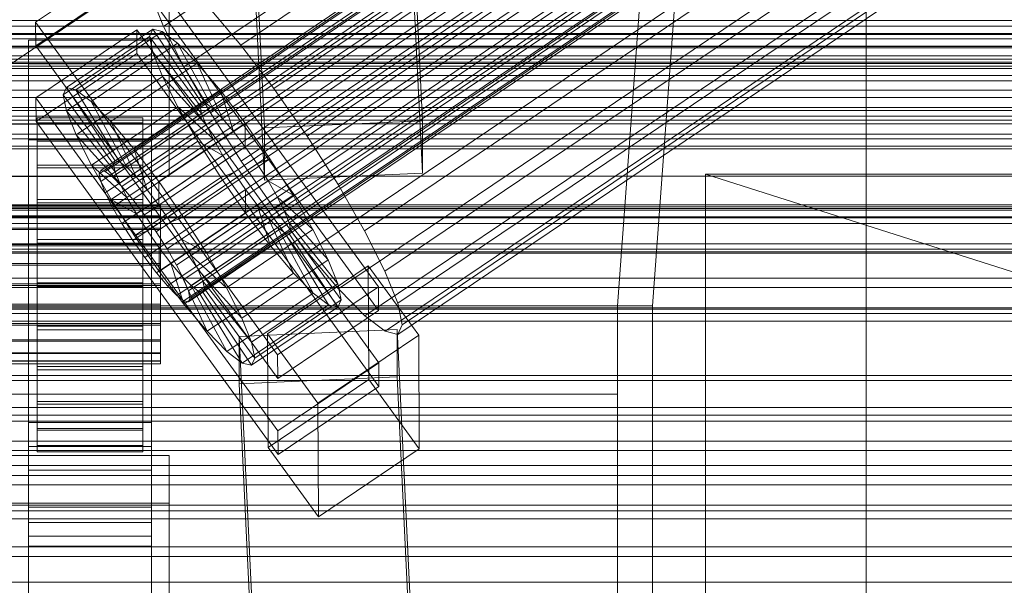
# Model space of a CAD drawing. Header units: millimetres. Extents: x -2233 to 61924, y -68080 to 6847.
# Tile 227 of 256: x 132 to 244, y -33797 to -33732. Entities that reach past the tile are written whole.
import ezdxf

# ---------------------------------------------------------------- set-up
doc = ezdxf.new("R2010")
doc.units = ezdxf.units.MM
for name, color, linetype, lineweight in [('COTAS_O', 1, 'Continuous', 0), ('COTAS_P', 1, 'Continuous', 0), ('frontal_briquetadora', 7, 'Continuous', 0), ('frontal_C01', 7, 'Continuous', 0), ('frontal_C02', 7, 'Continuous', 0), ('frontal_C03', 7, 'Continuous', 0), ('frontal_secador', 7, 'Continuous', 0)]:
    doc.layers.add(name, color=color, linetype=linetype, lineweight=lineweight)
doc.dimstyles.new('R19_100', dxfattribs={"dimtxt": 250, "dimasz": 150, "dimexe": 150, "dimexo": 80, "dimgap": 100, "dimtad": 1, "dimtih": 1, "dimtoh": 1, "dimdsep": 46, "dimcen": 0.09, "dimadec": 0, "dimazin": 0, "dimtfac": 1, "dimtdec": 4, "dimtofl": 0, "dimtmove": 0, "dimatfit": 3, "dimfxl": 1, "dimtolj": 1, "dimtzin": 0, "dimarcsym": 0})

# ---------------------------------------------------------------- blocks, each defined once
blk = doc.blocks.new('DIM_R28_52')
at = {"layer": 'COTAS_O'}
for p, q in [((-1725, -33700), (-1575, -33655)), ((1725, -33700), (1575, -33655)), ((-1725, -34400), (-1725, -33700)), ((-1725, -33700), (1725, -33700)), ((-1725, -33700), (-1575, -33745)), ((1725, -33700), (1575, -33745)), ((1725, -34400), (1725, -33700))]:
    blk.add_line(p, q, dxfattribs=at)
blk.add_text('3450 O', height=250, dxfattribs=at).set_placement((0, -33600))
blk = doc.blocks.new('DIM_R28_53')
at = {"layer": 'COTAS_P'}
for p, q in [((-150, -32300), (550, -32300)), ((550, -32300), (505, -32450)), ((550, -34900), (550, -32300)), ((550, -32300), (595, -32450)), ((550, -34900), (505, -34750)), ((550, -34900), (595, -34750)), ((-150, -34900), (550, -34900))]:
    blk.add_line(p, q, dxfattribs=at)
blk.add_text('2600 P', height=250, rotation=90, dxfattribs=at).set_placement((450, -33600))

msp = doc.modelspace()

# ---------------------------------------------------------------- linework, layer by layer
at = {"layer": 'frontal_briquetadora'}
for p, q in [((207, -33670), (200, -33765)), ((204, -33765), (211, -33670)), ((210, -33820), (210, -33750)), ((210, -33750), (210, -33844.629)), ((210, -33750), (210, -33841.488)), ((210, -33750), (210, -33838.284)), ((210, -33750), (210, -33835.05)), ((210, -33750), (210, -33831.815)), ((210, -33750), (210, -33828.612)), ((210, -33750), (210, -33825.47)), ((210, -33750), (210, -33822.421)), ((210, -33750), (210, -33819.494)), ((210, -33750), (210, -33816.716)), ((210, -33750), (210, -33814.115)), ((210, -33750), (210, -33811.715)), ((210, -33750), (210, -33809.54)), ((210, -33750), (210, -33807.611)), ((210, -33750), (210, -33805.946)), ((210, -33750), (210, -33804.562)), ((210, -33750), (210, -33803.471)), ((210, -33750), (210, -33802.684)), ((210, -33750), (210, -33802.209)), ((210, -33750), (210, -33802.05)), ((430, -33820), (210, -33750)), ((210, -33750), (430, -33750)), ((200, -33765), (-160, -33765)), ((204, -33765), (200, -33765)), ((200, -33765), (200, -33920)), ((204, -33920), (204, -33765)), ((200, -33775.055), (-160, -33775.055)), ((200, -33775.055), (200, -33778.229)), ((200, -33777.753), (200, -33775.055)), ((200, -33781.33), (200, -33775.701)), ((200, -33775.701), (200, -33775.882)), ((200, -33775.882), (200, -33781.854)), ((200, -33786.061), (200, -33777.753)), ((200, -33778.229), (200, -33786.965)), ((200, -33792.217), (200, -33781.33)), ((200, -33781.854), (200, -33793.034)), ((200, -33799.164), (200, -33786.061)), ((200, -33786.965), (200, -33800.407)), ((200, -33807.297), (200, -33792.217)), ((200, -33793.034), (200, -33808.326))]:
    msp.add_line(p, q, dxfattribs=at)
at = {"layer": 'frontal_C01'}
for p, q in [((141.045, -33749.975), (354.844, -33605.747)), ((141.218, -33749.589), (355.017, -33605.361)), ((141.731, -33749.713), (355.53, -33605.485)), ((142.549, -33750.338), (356.348, -33606.11)), ((141.224, -33750.845), (355.022, -33606.617)), ((143.617, -33751.423), (357.415, -33607.194)), ((141.742, -33752.14), (355.541, -33607.911)), ((142.565, -33753.77), (356.363, -33609.542)), ((144.861, -33752.892), (358.659, -33608.664)), ((148.35, -33733.203), (332.659, -33608.868)), ((359.995, -33610.418), (146.196, -33754.647)), ((143.635, -33755.626), (357.434, -33611.397)), ((157.152, -33735.327), (341.461, -33610.992)), ((147.533, -33756.566), (361.332, -33612.338)), ((144.881, -33757.58), (358.68, -33613.352)), ((150.672, -33737.804), (334.981, -33613.47)), ((146.218, -33759.5), (360.017, -33615.271)), ((148.779, -33758.52), (362.578, -33614.292)), ((149.85, -33760.376), (363.648, -33616.148)), ((345.231, -33615.943), (160.922, -33740.278)), ((147.554, -33761.254), (361.352, -33617.026)), ((148.798, -33762.723), (362.596, -33618.495)), ((150.672, -33762.007), (364.471, -33617.778)), ((149.865, -33763.808), (363.664, -33619.579)), ((151.191, -33763.301), (364.989, -33619.073)), ((153.694, -33743.041), (338.003, -33618.707)), ((150.683, -33764.433), (364.482, -33620.205)), ((151.196, -33764.557), (364.995, -33620.329)), ((151.369, -33764.171), (365.168, -33619.942)), ((164.693, -33745.696), (349.002, -33621.361)), ((157.211, -33748.557), (341.52, -33624.222)), ((168.21, -33751.211), (352.519, -33626.876)), ((160.982, -33753.975), (345.291, -33629.64)), ((171.232, -33756.448), (355.541, -33632.113)), ((164.752, -33758.926), (349.061, -33634.591)), ((173.554, -33761.05), (357.863, -33636.715)), ((168.263, -33763.073), (352.572, -33638.738)), ((175.016, -33764.703), (359.326, -33640.368)), ((171.275, -33766.133), (355.584, -33641.798)), ((175.521, -33767.158), (359.83, -33642.823)), ((173.584, -33767.898), (357.893, -33643.563)), ((175.032, -33768.247), (359.341, -33643.913)), ((228.298, -33928.654), (228.298, -33666.04)), ((130, -33738.133), (228.298, -33671.821)), ((228.298, -33671.821), (228.298, -33934.434)), ((133.809, -33732.72), (145.277, -33724.984)), ((145.277, -33724.984), (172.809, -33762.838)), ((145.289, -33727.68), (133.821, -33735.416)), ((172.821, -33765.534), (145.289, -33727.68)), ((148.35, -33733.203), (146.887, -33729.55)), ((153.641, -33731.18), (157.152, -33735.327)), ((133.821, -33735.416), (133.809, -33732.72)), ((161.341, -33770.574), (133.809, -33732.72)), ((133.847, -33741.348), (145.315, -33733.611)), ((137.313, -33740.169), (147.143, -33733.537)), ((138.396, -33740.43), (148.226, -33733.799)), ((145.315, -33733.611), (145.327, -33736.307)), ((145.315, -33733.611), (172.847, -33771.466)), ((147.143, -33733.537), (146.777, -33734.353)), ((148.226, -33733.799), (147.143, -33733.537)), ((147.143, -33733.537), (152.686, -33741.853)), ((149.953, -33735.119), (148.226, -33733.799)), ((148.226, -33733.799), (153.199, -33741.977)), ((150.672, -33737.804), (148.35, -33733.203)), ((-450, -33734.629), (450, -33734.629)), ((133, -33737.478), (133, -33734.782)), ((133, -33734.782), (147, -33734.782)), ((133, -33781.004), (133, -33734.782)), ((136.948, -33740.984), (146.777, -33734.353)), ((140.123, -33741.75), (149.953, -33735.119)), ((146.777, -33734.353), (152.513, -33742.239)), ((146.777, -33734.353), (147.155, -33736.189)), ((147, -33734.782), (147, -33737.478)), ((147, -33734.782), (147, -33781.004)), ((152.207, -33737.408), (149.953, -33735.119)), ((149.953, -33735.119), (154.017, -33742.602)), ((133.821, -33735.416), (161.353, -33773.271)), ((137.325, -33742.82), (147.155, -33736.189)), ((147.155, -33736.189), (152.692, -33743.109)), ((147.155, -33736.189), (148.249, -33738.921)), ((157.152, -33735.327), (160.922, -33740.278)), ((145.327, -33736.307), (133.859, -33744.044)), ((142.377, -33744.039), (152.207, -33737.408)), ((172.859, -33774.162), (145.327, -33736.307)), ((154.833, -33740.51), (152.207, -33737.408)), ((152.207, -33737.408), (155.085, -33743.686)), ((147, -33737.478), (133, -33737.478)), ((133, -33737.478), (133, -33783.701)), ((147, -33783.701), (147, -33737.478)), ((153.694, -33743.041), (150.672, -33737.804)), ((138.419, -33745.553), (148.249, -33738.921)), ((148.249, -33738.921), (153.21, -33744.403)), ((148.249, -33738.921), (149.985, -33742.364)), ((136.948, -33740.984), (137.313, -33740.169)), ((142.856, -33748.484), (137.313, -33740.169)), ((137.313, -33740.169), (138.396, -33740.43)), ((143.369, -33748.608), (138.396, -33740.43)), ((138.396, -33740.43), (140.123, -33741.75)), ((145.003, -33747.142), (154.833, -33740.51)), ((157.653, -33744.214), (154.833, -33740.51)), ((154.833, -33740.51), (156.329, -33745.156)), ((160.922, -33740.278), (164.693, -33745.696)), ((133.859, -33744.044), (133.847, -33741.348)), ((161.379, -33779.202), (133.847, -33741.348)), ((142.683, -33748.87), (136.948, -33740.984)), ((137.325, -33742.82), (136.948, -33740.984)), ((144.188, -33749.233), (140.123, -33741.75)), ((140.123, -33741.75), (142.377, -33744.039)), ((152.686, -33741.853), (142.856, -33748.484)), ((152.513, -33742.239), (152.686, -33741.853)), ((152.686, -33741.853), (153.199, -33741.977)), ((142.862, -33749.74), (137.325, -33742.82)), ((138.419, -33745.553), (137.325, -33742.82)), ((140.156, -33748.995), (149.985, -33742.364)), ((152.513, -33742.239), (142.683, -33748.87)), ((153.199, -33741.977), (143.369, -33748.608)), ((154.017, -33742.602), (144.188, -33749.233)), ((149.985, -33742.364), (154.033, -33746.034)), ((149.985, -33742.364), (152.246, -33746.281)), ((152.692, -33743.109), (152.513, -33742.239)), ((153.199, -33741.977), (154.017, -33742.602)), ((154.017, -33742.602), (155.085, -33743.686)), ((133, -33746.106), (133, -33743.41)), ((133, -33743.41), (147, -33743.41)), ((133, -33789.632), (133, -33743.41)), ((133.859, -33744.044), (161.391, -33781.898)), ((134, -33753.593), (134, -33743.593)), ((134, -33743.593), (134, -33744.186)), ((134, -33743.593), (146, -33743.593)), ((134, -33744.296), (134, -33743.593)), ((145.255, -33750.318), (142.377, -33744.039)), ((142.377, -33744.039), (145.003, -33747.142)), ((152.692, -33743.109), (142.862, -33749.74)), ((155.085, -33743.686), (145.255, -33750.318)), ((146, -33744.186), (146, -33743.593)), ((146, -33743.593), (146, -33753.593)), ((146, -33743.593), (146, -33744.296)), ((147, -33743.41), (147, -33746.106)), ((147, -33743.41), (147, -33789.632)), ((153.21, -33744.403), (152.692, -33743.109)), ((157.211, -33748.557), (153.694, -33743.041)), ((155.085, -33743.686), (156.329, -33745.156)), ((134, -33753.873), (134, -33744.186)), ((134, -33744.186), (134, -33746.032)), ((134, -33744.186), (146, -33744.186)), ((134, -33753.925), (134, -33744.296)), ((134, -33744.296), (146, -33744.296)), ((134, -33746.245), (134, -33744.296)), ((153.21, -33744.403), (143.38, -33751.034)), ((146, -33746.032), (146, -33744.186)), ((146, -33744.186), (146, -33753.873)), ((146, -33744.296), (146, -33753.925)), ((146, -33744.296), (146, -33746.245)), ((156.329, -33745.156), (146.499, -33751.787)), ((157.653, -33744.214), (147.823, -33750.845)), ((154.033, -33746.034), (153.21, -33744.403)), ((156.329, -33745.156), (157.665, -33746.91)), ((157.665, -33746.91), (157.653, -33744.214)), ((160.474, -33748.267), (157.653, -33744.214)), ((147, -33746.106), (133, -33746.106)), ((133, -33746.106), (133, -33792.328)), ((134, -33754.748), (134, -33746.032)), ((134, -33746.032), (134, -33749.008)), ((134, -33746.032), (146, -33746.032)), ((134, -33754.849), (134, -33746.245)), ((134, -33746.245), (146, -33746.245)), ((134, -33749.308), (134, -33746.245)), ((143.38, -33751.034), (138.419, -33745.553)), ((140.156, -33748.995), (138.419, -33745.553)), ((142.416, -33752.912), (152.246, -33746.281)), ((154.033, -33746.034), (144.203, -33752.665)), ((146, -33749.008), (146, -33746.032)), ((146, -33746.032), (146, -33754.748)), ((146, -33746.245), (146, -33754.849)), ((146, -33746.245), (146, -33749.308)), ((147, -33792.328), (147, -33746.106)), ((152.246, -33746.281), (155.103, -33747.889)), ((152.246, -33746.281), (154.877, -33750.407)), ((155.103, -33747.889), (154.033, -33746.034)), ((164.693, -33745.696), (168.21, -33751.211)), ((146.499, -33751.787), (145.003, -33747.142)), ((145.003, -33747.142), (147.823, -33750.845)), ((147.835, -33753.541), (157.665, -33746.91)), ((157.665, -33746.91), (159.001, -33748.83)), ((142.856, -33748.484), (142.683, -33748.87)), ((143.369, -33748.608), (142.856, -33748.484)), ((144.188, -33749.233), (143.369, -33748.608)), ((155.103, -33747.889), (145.274, -33754.52)), ((150.644, -33754.898), (160.474, -33748.267)), ((156.35, -33749.844), (155.103, -33747.889)), ((160.982, -33753.975), (157.211, -33748.557)), ((160.474, -33748.267), (159.001, -33748.83)), ((163.105, -33752.392), (160.474, -33748.267)), ((134, -33756.157), (134, -33749.008)), ((134, -33749.008), (134, -33752.909)), ((134, -33749.008), (146, -33749.008)), ((134, -33756.3), (134, -33749.308)), ((134, -33749.308), (146, -33749.308)), ((134, -33753.277), (134, -33749.308)), ((144.203, -33752.665), (140.156, -33748.995)), ((142.416, -33752.912), (140.156, -33748.995)), ((141.045, -33749.975), (141.218, -33749.589)), ((141.218, -33749.589), (141.731, -33749.713)), ((141.731, -33749.713), (142.549, -33750.338)), ((142.683, -33748.87), (142.862, -33749.74)), ((142.862, -33749.74), (143.38, -33751.034)), ((145.255, -33750.318), (144.188, -33749.233)), ((146, -33752.909), (146, -33749.008)), ((146, -33749.008), (146, -33756.157)), ((146, -33749.308), (146, -33756.3)), ((146, -33749.308), (146, -33753.277)), ((159.001, -33748.83), (149.171, -33755.461)), ((159.001, -33748.83), (160.247, -33750.784)), ((141.224, -33750.845), (141.045, -33749.975)), ((141.742, -33752.14), (141.224, -33750.845)), ((142.549, -33750.338), (143.617, -33751.423)), ((145.047, -33757.038), (154.877, -33750.407)), ((146.499, -33751.787), (145.255, -33750.318)), ((156.35, -33749.844), (146.52, -33756.475)), ((147.823, -33750.845), (147.835, -33753.541)), ((147.823, -33750.845), (150.644, -33754.898)), ((160.247, -33750.784), (150.417, -33757.415)), ((154.877, -33750.407), (156.35, -33749.844)), ((154.877, -33750.407), (157.698, -33754.459)), ((157.686, -33751.763), (156.35, -33749.844)), ((163.105, -33752.392), (160.247, -33750.784)), ((160.247, -33750.784), (161.318, -33752.64)), ((143.38, -33751.034), (144.203, -33752.665)), ((143.617, -33751.423), (144.861, -33752.892)), ((147.835, -33753.541), (146.499, -33751.787)), ((157.686, -33751.763), (147.856, -33758.394)), ((157.698, -33754.459), (157.686, -33751.763)), ((159.022, -33753.518), (157.686, -33751.763)), ((168.21, -33751.211), (171.232, -33756.448)), ((134, -33758.005), (134, -33752.909)), ((134, -33752.909), (134, -33757.469)), ((134, -33752.909), (146, -33752.909)), ((142.565, -33753.77), (141.742, -33752.14)), ((145.274, -33754.52), (142.416, -33752.912)), ((145.047, -33757.038), (142.416, -33752.912)), ((144.203, -33752.665), (145.274, -33754.52)), ((144.861, -33752.892), (146.196, -33754.647)), ((146, -33757.469), (146, -33752.909)), ((146, -33752.909), (146, -33758.005)), ((161.318, -33752.64), (151.488, -33759.271)), ((153.275, -33759.024), (163.105, -33752.392)), ((165.365, -33756.31), (161.318, -33752.64)), ((161.318, -33752.64), (162.14, -33754.27)), ((165.365, -33756.31), (163.105, -33752.392)), ((-148, -33753.593), (148, -33753.593)), ((-148, -33753.873), (148, -33753.873)), ((-148, -33753.925), (148, -33753.925)), ((134, -33758.18), (134, -33753.277)), ((134, -33753.277), (146, -33753.277)), ((134, -33757.88), (134, -33753.277)), ((134, -33753.873), (134, -33753.593)), ((146, -33753.593), (134, -33753.593)), ((134, -33753.593), (134, -33753.925)), ((134, -33754.748), (134, -33753.873)), ((146, -33753.873), (134, -33753.873)), ((146, -33753.925), (134, -33753.925)), ((134, -33753.925), (134, -33754.849)), ((143.635, -33755.626), (142.565, -33753.77)), ((146, -33753.277), (146, -33758.18)), ((146, -33753.277), (146, -33757.88)), ((146, -33753.593), (146, -33753.873)), ((146, -33753.925), (146, -33753.593)), ((146, -33753.873), (146, -33754.748)), ((146, -33754.849), (146, -33753.925)), ((149.171, -33755.461), (147.835, -33753.541)), ((148, -33753.873), (148, -33753.593)), ((148, -33753.593), (148, -33753.925)), ((148, -33754.748), (148, -33753.873)), ((148, -33753.925), (148, -33754.849)), ((159.022, -33753.518), (149.192, -33760.149)), ((160.518, -33758.163), (159.022, -33753.518)), ((160.266, -33754.987), (159.022, -33753.518)), ((164.752, -33758.926), (160.982, -33753.975)), ((-148, -33754.748), (148, -33754.748)), ((-148, -33754.849), (148, -33754.849)), ((134, -33756.157), (134, -33754.748)), ((146, -33754.748), (134, -33754.748)), ((146, -33754.849), (134, -33754.849)), ((134, -33754.849), (134, -33756.3)), ((145.274, -33754.52), (146.52, -33756.475)), ((146, -33754.748), (146, -33756.157)), ((146, -33756.3), (146, -33754.849)), ((146.196, -33754.647), (147.533, -33756.566)), ((147.868, -33761.091), (157.698, -33754.459)), ((148, -33756.157), (148, -33754.748)), ((148, -33754.849), (148, -33756.3)), ((149.171, -33755.461), (150.644, -33754.898)), ((160.266, -33754.987), (150.436, -33761.618)), ((150.644, -33754.898), (153.275, -33759.024)), ((162.14, -33754.27), (152.311, -33760.901)), ((157.698, -33754.459), (160.518, -33758.163)), ((163.144, -33761.265), (160.266, -33754.987)), ((161.333, -33756.071), (160.266, -33754.987)), ((167.102, -33759.752), (162.14, -33754.27)), ((162.14, -33754.27), (162.659, -33755.565)), ((-148, -33756.157), (148, -33756.157)), ((-148, -33756.3), (148, -33756.3)), ((134, -33758.005), (134, -33756.157)), ((146, -33756.157), (134, -33756.157)), ((146, -33756.3), (134, -33756.3)), ((134, -33756.3), (134, -33758.18)), ((144.881, -33757.58), (143.635, -33755.626)), ((146, -33756.157), (146, -33758.005)), ((146, -33758.18), (146, -33756.3)), ((148, -33758.005), (148, -33756.157)), ((148, -33756.3), (148, -33758.18)), ((150.417, -33757.415), (149.171, -33755.461)), ((161.333, -33756.071), (151.503, -33762.703)), ((162.659, -33755.565), (152.829, -33762.196)), ((162.837, -33756.434), (153.008, -33763.066)), ((155.535, -33762.941), (165.365, -33756.31)), ((165.397, -33763.554), (161.333, -33756.071)), ((162.151, -33756.697), (161.333, -33756.071)), ((168.196, -33762.484), (162.659, -33755.565)), ((162.659, -33755.565), (162.837, -33756.434)), ((162.837, -33756.434), (162.664, -33756.821)), ((168.573, -33764.321), (162.837, -33756.434)), ((167.102, -33759.752), (165.365, -33756.31)), ((171.232, -33756.448), (173.554, -33761.05)), ((134, -33757.469), (134, -33760.166)), ((146, -33757.469), (134, -33757.469)), ((134, -33757.469), (134, -33762.38)), ((146.218, -33759.5), (144.881, -33757.58)), ((146.52, -33756.475), (145.047, -33757.038)), ((147.868, -33761.091), (145.047, -33757.038)), ((146, -33760.166), (146, -33757.469)), ((146, -33762.38), (146, -33757.469)), ((146.52, -33756.475), (147.856, -33758.394)), ((147.533, -33756.566), (148.779, -33758.52)), ((151.488, -33759.271), (150.417, -33757.415)), ((150.417, -33757.415), (153.275, -33759.024)), ((162.151, -33756.697), (152.321, -33763.328)), ((162.664, -33756.821), (152.835, -33763.452)), ((167.125, -33764.875), (162.151, -33756.697)), ((162.664, -33756.821), (162.151, -33756.697)), ((168.208, -33765.136), (162.664, -33756.821)), ((-148, -33758.005), (148, -33758.005)), ((-148, -33758.18), (148, -33758.18)), ((134, -33760.36), (134, -33757.88)), ((134, -33757.88), (146, -33757.88)), ((134, -33762.805), (134, -33757.88)), ((134, -33760.166), (134, -33758.005)), ((146, -33758.005), (134, -33758.005)), ((146, -33758.18), (134, -33758.18)), ((134, -33758.18), (134, -33760.36)), ((146, -33757.88), (146, -33760.36)), ((146, -33757.88), (146, -33762.805)), ((146, -33758.005), (146, -33760.166)), ((146, -33760.36), (146, -33758.18)), ((147.856, -33758.394), (147.868, -33761.091)), ((147.856, -33758.394), (149.192, -33760.149)), ((148, -33760.166), (148, -33758.005)), ((148, -33758.18), (148, -33760.36)), ((148.779, -33758.52), (149.85, -33760.376)), ((150.688, -33764.794), (160.518, -33758.163)), ((160.518, -33758.163), (163.144, -33761.265)), ((147.554, -33761.254), (146.218, -33759.5)), ((152.311, -33760.901), (151.488, -33759.271)), ((151.488, -33759.271), (155.535, -33762.941)), ((153.275, -33759.024), (155.535, -33762.941)), ((157.272, -33766.383), (167.102, -33759.752)), ((168.263, -33763.073), (164.752, -33758.926)), ((168.196, -33762.484), (167.102, -33759.752)), ((148, -33760.166), (-148, -33760.166)), ((-148, -33760.36), (148, -33760.36)), ((134, -33760.166), (146, -33760.166)), ((134, -33762.491), (134, -33760.166)), ((146, -33760.36), (134, -33760.36)), ((134, -33760.36), (134, -33762.693)), ((146, -33760.166), (146, -33762.491)), ((146, -33762.693), (146, -33760.36)), ((148, -33762.491), (148, -33760.166)), ((148, -33760.36), (148, -33762.693)), ((149.192, -33760.149), (150.688, -33764.794)), ((149.192, -33760.149), (150.436, -33761.618)), ((149.85, -33760.376), (150.672, -33762.007)), ((152.829, -33762.196), (152.311, -33760.901)), ((152.311, -33760.901), (157.272, -33766.383)), ((160.19, -33768.188), (171.658, -33760.452)), ((171.658, -33760.452), (171.715, -33773.393)), ((171.658, -33760.452), (177.394, -33768.338)), ((148.798, -33762.723), (147.554, -33761.254)), ((150.688, -33764.794), (147.868, -33761.091)), ((150.436, -33761.618), (153.314, -33767.896)), ((150.436, -33761.618), (151.503, -33762.703)), ((150.672, -33762.007), (151.191, -33763.301)), ((153.314, -33767.896), (163.144, -33761.265)), ((163.144, -33761.265), (165.397, -33763.554)), ((173.554, -33761.05), (175.016, -33764.703)), ((-148, -33762.491), (148, -33762.491)), ((-148, -33762.693), (148, -33762.693)), ((134, -33762.491), (134, -33762.38)), ((134, -33762.38), (134, -33767.304)), ((134, -33762.38), (146, -33762.38)), ((134, -33764.824), (134, -33762.491)), ((146, -33762.491), (134, -33762.491)), ((134, -33762.693), (134, -33762.805)), ((146, -33762.693), (134, -33762.693)), ((134, -33762.693), (134, -33765.019)), ((134, -33762.805), (146, -33762.805)), ((134, -33767.715), (134, -33762.805)), ((146, -33767.304), (146, -33762.38)), ((146, -33762.38), (146, -33762.491)), ((146, -33762.491), (146, -33764.824)), ((146, -33762.805), (146, -33762.693)), ((146, -33765.019), (146, -33762.693)), ((146, -33762.805), (146, -33767.715)), ((148, -33764.824), (148, -33762.491)), ((148, -33762.693), (148, -33765.019)), ((149.865, -33763.808), (148.798, -33762.723)), ((151.503, -33762.703), (155.567, -33770.185)), ((151.503, -33762.703), (152.321, -33763.328)), ((153.008, -33763.066), (152.829, -33762.196)), ((152.829, -33762.196), (158.366, -33769.115)), ((152.835, -33763.452), (153.008, -33763.066)), ((153.008, -33763.066), (158.743, -33770.952)), ((155.535, -33762.941), (157.272, -33766.383)), ((158.366, -33769.115), (168.196, -33762.484)), ((172.809, -33762.838), (161.341, -33770.574)), ((168.573, -33764.321), (168.196, -33762.484)), ((171.275, -33766.133), (168.263, -33763.073)), ((172.821, -33765.534), (172.809, -33762.838)), ((150.683, -33764.433), (149.865, -33763.808)), ((151.191, -33763.301), (151.369, -33764.171)), ((151.369, -33764.171), (151.196, -33764.557)), ((152.321, -33763.328), (157.295, -33771.506)), ((152.321, -33763.328), (152.835, -33763.452)), ((152.835, -33763.452), (158.378, -33771.767)), ((155.567, -33770.185), (165.397, -33763.554)), ((165.397, -33763.554), (167.125, -33764.875)), ((-148, -33764.824), (148, -33764.824)), ((-148, -33765.019), (148, -33765.019)), ((134, -33767.005), (134, -33764.824)), ((134, -33764.824), (134, -33767.304)), ((146, -33764.824), (134, -33764.824)), ((134, -33765.019), (134, -33767.715)), ((146, -33765.019), (134, -33765.019)), ((134, -33765.019), (134, -33767.179)), ((146, -33767.304), (146, -33764.824)), ((146, -33764.824), (146, -33767.005)), ((146, -33767.715), (146, -33765.019)), ((146, -33767.179), (146, -33765.019)), ((148, -33767.005), (148, -33764.824)), ((148, -33765.019), (148, -33767.179)), ((151.196, -33764.557), (150.683, -33764.433)), ((153.314, -33767.896), (150.688, -33764.794)), ((157.295, -33771.506), (167.125, -33764.875)), ((158.378, -33771.767), (168.208, -33765.136)), ((158.743, -33770.952), (168.573, -33764.321)), ((167.125, -33764.875), (168.208, -33765.136)), ((168.208, -33765.136), (168.573, -33764.321)), ((175.016, -33764.703), (175.521, -33767.158)), ((157.272, -33766.383), (158.366, -33769.115)), ((161.353, -33773.271), (172.821, -33765.534)), ((173.584, -33767.898), (171.275, -33766.133)), ((-148, -33767.005), (148, -33767.005)), ((-148, -33767.179), (148, -33767.179)), ((134, -33768.885), (134, -33767.005)), ((134, -33767.005), (134, -33771.907)), ((146, -33767.005), (134, -33767.005)), ((134, -33767.179), (134, -33772.276)), ((146, -33767.179), (134, -33767.179)), ((134, -33767.179), (134, -33769.027)), ((134, -33767.304), (134, -33771.907)), ((134, -33767.304), (146, -33767.304)), ((146, -33771.907), (146, -33767.005)), ((146, -33767.005), (146, -33768.885)), ((146, -33772.276), (146, -33767.179)), ((146, -33769.027), (146, -33767.179)), ((146, -33771.907), (146, -33767.304)), ((148, -33768.885), (148, -33767.005)), ((148, -33767.179), (148, -33769.027)), ((175.521, -33767.158), (175.032, -33768.247)), ((134, -33767.715), (146, -33767.715)), ((134, -33772.276), (134, -33767.715)), ((146, -33767.715), (146, -33772.276)), ((155.567, -33770.185), (153.314, -33767.896)), ((156.962, -33768.494), (174.943, -33767.694)), ((156.962, -33773.887), (156.962, -33768.494)), ((159.83, -33828.283), (156.962, -33768.494)), ((160.247, -33781.13), (160.19, -33768.188)), ((165.926, -33776.075), (160.19, -33768.188)), ((177.394, -33768.338), (165.926, -33776.075)), ((175.032, -33768.247), (173.584, -33767.898)), ((174.943, -33767.694), (174.943, -33773.088)), ((174.943, -33767.694), (177.811, -33827.483)), ((177.451, -33781.28), (177.394, -33768.338)), ((-148, -33768.885), (148, -33768.885)), ((-148, -33769.027), (148, -33769.027)), ((134, -33770.336), (134, -33768.885)), ((134, -33768.885), (134, -33775.876)), ((146, -33768.885), (134, -33768.885)), ((134, -33769.027), (134, -33776.177)), ((146, -33769.027), (134, -33769.027)), ((134, -33769.027), (134, -33770.436)), ((146, -33775.876), (146, -33768.885)), ((146, -33768.885), (146, -33770.336)), ((146, -33776.177), (146, -33769.027)), ((146, -33770.436), (146, -33769.027)), ((148, -33770.336), (148, -33768.885)), ((148, -33769.027), (148, -33770.436)), ((158.366, -33769.115), (158.743, -33770.952)), ((-148, -33770.336), (148, -33770.336)), ((-148, -33770.436), (148, -33770.436)), ((134, -33771.259), (134, -33770.336)), ((134, -33770.336), (134, -33778.939)), ((146, -33770.336), (134, -33770.336)), ((134, -33770.436), (134, -33779.152)), ((146, -33770.436), (134, -33770.436)), ((134, -33770.436), (134, -33771.311)), ((146, -33778.939), (146, -33770.336)), ((146, -33770.336), (146, -33771.259)), ((146, -33779.152), (146, -33770.436)), ((146, -33771.311), (146, -33770.436)), ((148, -33771.259), (148, -33770.336)), ((148, -33770.436), (148, -33771.311)), ((157.295, -33771.506), (155.567, -33770.185)), ((158.743, -33770.952), (158.378, -33771.767)), ((161.341, -33770.574), (161.353, -33773.271)), ((-148, -33771.259), (148, -33771.259)), ((-148, -33771.311), (148, -33771.311)), ((-148, -33771.592), (148, -33771.592)), ((134, -33771.592), (134, -33771.259)), ((134, -33771.259), (134, -33780.889)), ((146, -33771.259), (134, -33771.259)), ((134, -33771.311), (134, -33780.999)), ((146, -33771.311), (134, -33771.311)), ((134, -33771.311), (134, -33771.592)), ((134, -33771.592), (134, -33781.591)), ((146, -33771.592), (134, -33771.592)), ((134, -33771.907), (134, -33775.876)), ((134, -33771.907), (146, -33771.907)), ((146, -33780.889), (146, -33771.259)), ((146, -33771.259), (146, -33771.592)), ((146, -33780.999), (146, -33771.311)), ((146, -33771.592), (146, -33771.311)), ((146, -33781.591), (146, -33771.592)), ((146, -33775.876), (146, -33771.907)), ((148, -33771.592), (148, -33771.259)), ((148, -33771.311), (148, -33771.592)), ((158.378, -33771.767), (157.295, -33771.506)), ((172.847, -33771.466), (161.379, -33779.202)), ((172.859, -33774.162), (172.847, -33771.466)), ((134, -33772.276), (146, -33772.276)), ((134, -33776.177), (134, -33772.276)), ((146, -33772.276), (146, -33776.177)), ((174.943, -33773.088), (156.962, -33773.887)), ((177.811, -33832.876), (174.943, -33773.088)), ((159.83, -33833.676), (156.962, -33773.887)), ((171.715, -33773.393), (160.247, -33781.13)), ((161.391, -33781.898), (172.859, -33774.162)), ((177.451, -33781.28), (171.715, -33773.393)), ((134, -33775.876), (134, -33778.939)), ((134, -33775.876), (146, -33775.876)), ((134, -33776.177), (146, -33776.177)), ((134, -33779.152), (134, -33776.177)), ((146, -33778.939), (146, -33775.876)), ((146, -33776.177), (146, -33779.152)), ((165.926, -33776.075), (165.983, -33789.016)), ((133, -33791.211), (133, -33778.27)), ((133, -33778.27), (147, -33778.27)), ((133, -33787.899), (133, -33778.27)), ((147, -33778.27), (147, -33791.211)), ((147, -33778.27), (147, -33787.899)), ((134, -33778.939), (134, -33780.889)), ((134, -33778.939), (146, -33778.939)), ((134, -33779.152), (146, -33779.152)), ((134, -33780.999), (134, -33779.152)), ((146, -33780.889), (146, -33778.939)), ((146, -33779.152), (146, -33780.999)), ((161.379, -33779.202), (161.391, -33781.898)), ((147, -33781.004), (133, -33781.004)), ((133, -33781.004), (133, -33783.701)), ((134, -33780.889), (134, -33781.591)), ((134, -33780.889), (146, -33780.889)), ((134, -33780.999), (146, -33780.999)), ((134, -33781.591), (134, -33780.999)), ((146, -33781.591), (146, -33780.889)), ((146, -33780.999), (146, -33781.591)), ((147, -33783.701), (147, -33781.004)), ((131, -33782.044), (149, -33782.044)), ((134, -33781.591), (146, -33781.591)), ((149, -33782.044), (149, -33787.437)), ((149, -33782.044), (149, -33827.882)), ((160.247, -33781.13), (165.983, -33789.016)), ((165.983, -33789.016), (177.451, -33781.28)), ((133, -33783.701), (147, -33783.701)), ((149, -33787.437), (131, -33787.437)), ((149, -33833.274), (149, -33787.437)), ((147, -33787.899), (133, -33787.899)), ((133, -33787.899), (133, -33800.841)), ((147, -33800.841), (147, -33787.899)), ((147, -33789.632), (133, -33789.632)), ((133, -33789.632), (133, -33792.328)), ((147, -33792.328), (147, -33789.632)), ((147, -33791.211), (133, -33791.211)), ((133, -33791.211), (133, -33800.841)), ((147, -33800.841), (147, -33791.211)), ((133, -33792.328), (147, -33792.328))]:
    msp.add_line(p, q, dxfattribs=at)
at = {"layer": 'frontal_C02'}
for p, q in [((228.298, -33874.707), (228.298, -33584.212)), ((228.298, -33589.943), (228.298, -33880.437)), ((174.943, -33684.674), (177.811, -33743.94)), ((159.83, -33744.732), (156.962, -33685.467)), ((159.83, -33750.695), (156.962, -33691.429)), ((177.811, -33749.902), (174.943, -33690.636)), ((149, -33698.898), (149, -33744.335)), ((149, -33750.296), (149, -33704.859)), ((-425, -33738.79), (425, -33738.79)), ((177.811, -33743.94), (159.83, -33744.732)), ((177.811, -33749.902), (177.811, -33743.94)), ((149, -33744.335), (131, -33744.335)), ((149, -33750.296), (149, -33744.335)), ((159.83, -33744.732), (159.83, -33750.695)), ((425, -33750.245), (-425, -33750.245)), ((131, -33750.296), (149, -33750.296)), ((159.83, -33750.695), (177.811, -33749.902)), ((425, -33753.931), (-425, -33753.931)), ((-425, -33765.386), (425, -33765.386))]:
    msp.add_line(p, q, dxfattribs=at)
at = {"layer": 'frontal_C03'}
for p, q in [((1250, -33732.533), (-1250, -33732.533)), ((1250, -33733.187), (-1250, -33733.187)), ((-1500, -33735.441), (1500, -33735.441)), ((1250, -33735.494), (-1250, -33735.494)), ((1530, -33737.417), (-1530, -33737.417)), ((-1250, -33736.551), (1250, -33736.551)), ((1250, -33739.403), (-1250, -33739.403)), ((1250, -33740.461), (-1250, -33740.461)), ((1530, -33742.417), (-1530, -33742.417)), ((1250, -33742.768), (-1250, -33742.768)), ((1250, -33743.422), (-1250, -33743.422)), ((1250, -33744.303), (-1250, -33744.303)), ((1500, -33746.85), (-1500, -33746.85)), ((1500, -33747.135), (-1500, -33747.135)), ((1250, -33754.109), (-1250, -33754.109)), ((1250, -33754.991), (-1250, -33754.991)), ((1250, -33755.644), (-1250, -33755.644)), ((-1500, -33758.543), (1500, -33758.543)), ((1250, -33757.952), (-1250, -33757.952)), ((-1250, -33759.009), (1250, -33759.009)), ((1250, -33761.861), (-1250, -33761.861)), ((1250, -33762.918), (-1250, -33762.918)), ((1250, -33765.226), (-1250, -33765.226)), ((1250, -33765.879), (-1250, -33765.879)), ((1250, -33766.761), (-1250, -33766.761)), ((1250, -33776.567), (-1250, -33776.567)), ((1250, -33777.448), (-1250, -33777.448)), ((1250, -33778.102), (-1250, -33778.102)), ((1250, -33780.409), (-1250, -33780.409)), ((-1250, -33781.467), (1250, -33781.467)), ((1250, -33784.319), (-1250, -33784.319)), ((1250, -33785.376), (-1250, -33785.376)), ((1250, -33787.683), (-1250, -33787.683)), ((1250, -33788.337), (-1250, -33788.337)), ((1250, -33789.218), (-1250, -33789.218)), ((1530, -33792.417), (-1530, -33792.417)), ((-1250, -33796.431), (1250, -33796.431))]:
    msp.add_line(p, q, dxfattribs=at)
at = {"layer": 'frontal_secador'}
for p, q in [((1320, -33734), (-1320, -33734)), ((1250, -33734.141), (-1250, -33734.141)), ((1320, -33735.657), (-1320, -33735.657)), ((1320, -33736.928), (-1320, -33736.928)), ((1250, -33737.285), (-1250, -33737.285)), ((1320, -33737.727), (-1320, -33737.727)), ((1320, -33738), (-1320, -33738)), ((1250, -33738), (-1250, -33738)), ((1250, -33741.314), (-1250, -33741.314)), ((1250, -33743.856), (-1250, -33743.856)), ((1250, -33745.455), (-1250, -33745.455)), ((1250, -33746), (-1250, -33746)), ((1360, -33753.5), (-1360, -33753.5)), ((1250, -33753.75), (-1250, -33753.75)), ((1360, -33754.863), (-1360, -33754.863)), ((1360, -33758.859), (-1360, -33758.859)), ((1360, -33765.216), (-1360, -33765.216)), ((1250, -33772.924), (-1250, -33772.924)), ((1360, -33773.5), (-1360, -33773.5)), ((1360, -33783.147), (-1360, -33783.147)), ((-1360, -33793.5), (1360, -33793.5)), ((-1250, -33793.5), (1250, -33793.5))]:
    msp.add_line(p, q, dxfattribs=at)

# ---------------------------------------------------------------- dimensions: what is measured, and where the dimension line sits
at = {"layer": 'COTAS_O'}
dim = msp.add_aligned_dim(p1=(-1725, -34400), p2=(1725, -34400), distance=700, text='<> O', dimstyle='R19_100', dxfattribs=at)
dim.commit()
dim.dimension.update_dxf_attribs({"geometry": 'DIM_R28_52', "text_midpoint": (0, -33700)})
at = {"layer": 'COTAS_P'}
dim = msp.add_aligned_dim(p1=(-150, -34900), p2=(-150, -32300), distance=-700, text='<> P', dimstyle='R19_100', dxfattribs=at)
dim.commit()
dim.dimension.update_dxf_attribs({"geometry": 'DIM_R28_53', "text_midpoint": (550, -33600)})

doc.saveas('drawing.dxf')
